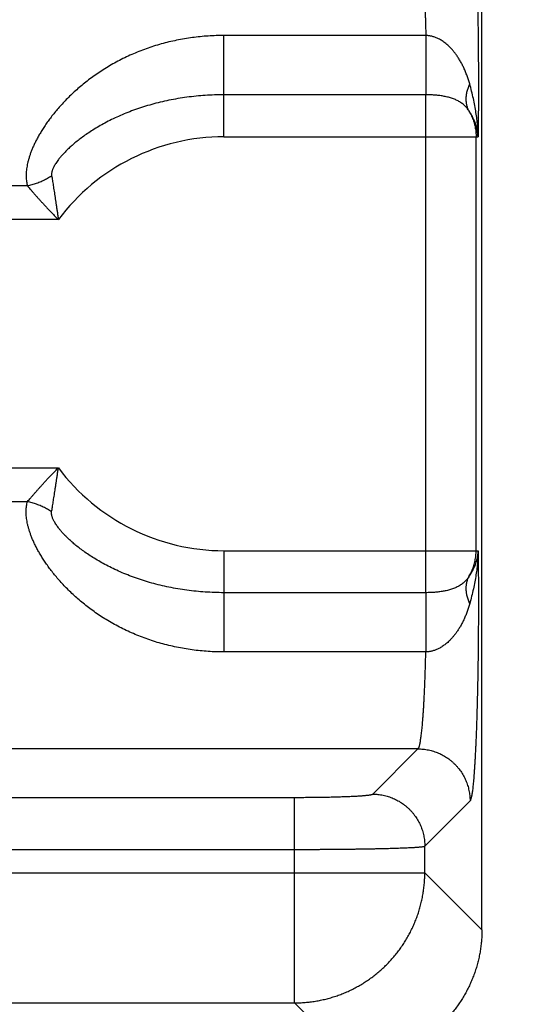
# Model space of a CAD drawing. Header units: inches. Extents: x 0 to 34, y 0 to 22.
# Tile 17 of 111: x 8.069 to 8.449, y 5.909 to 6.665. Entities that reach past the tile are written whole.
import ezdxf

# ---------------------------------------------------------------- set-up
doc = ezdxf.new("R2010")
doc.units = ezdxf.units.IN
doc.header["$LTSCALE"] = 1.87
doc.header["$MEASUREMENT"] = 0
doc.layers.get('0').update_dxf_attribs({"linetype": 'CONTINUOUS'})
doc.layers.add('DIMENSIONS', color=7, linetype='CONTINUOUS')
doc.styles.get("Standard").update_dxf_attribs({"font": 'txt', "width": 0.8})
doc.dimstyles.new('DIMSTYLE_1', dxfattribs={"dimtxt": 0.125, "dimasz": 0.18, "dimexe": 0.18, "dimexo": 0.0625, "dimgap": 0.09, "dimtad": 0, "dimtih": 1, "dimtoh": 1, "dimdec": 3, "dimzin": 4, "dimdsep": 46, "dimtxsty": 'STANDARD', "dimblk": '_FILLED', "dimblk1": '_FILLED', "dimblk2": '_FILLED', "dimcen": 0.09, "dimadec": 0, "dimazin": 0, "dimtp": 0.01, "dimtm": 0.01, "dimtfac": 1, "dimtdec": 3, "dimtofl": 0, "dimtmove": 0, "dimatfit": 3, "dimldrblk": '_FILLED', "dimfxl": 1, "dimtolj": 1, "dimtzin": 4, "dimarcsym": 0})

# ---------------------------------------------------------------- blocks, each defined once
blk = doc.blocks.new('_FILLED')
at = {"color": 0, "linetype": 'BYBLOCK'}
blk.add_solid([(0, 0), (-1, 0.1736), (-1, -0.1736)], dxfattribs=at)
blk = doc.blocks.new('*D4')
at = {"layer": 'DIMENSIONS', "color": 2, "linetype": 'CONTINUOUS'}
for p, q in [((6.87741, 7.60102), (9.29931, 7.60102)), ((9.17431, 7.60102), (9.17431, 6.87704)), ((9.17431, 5.68002), (9.17431, 6.43954)), ((8.18075, 5.68002), (9.29931, 5.68002))]:
    blk.add_line(p, q, dxfattribs=at)
at = {"layer": 'DIMENSIONS', "color": 2, "linetype": 'CONTINUOUS', "xscale": 0.18, "yscale": 0.18, "zscale": 0.18}
for p, rotation in [((9.17431, 7.60102), 90), ((9.17431, 5.68002), 270)]:
    blk.add_blockref('_FILLED', p, dxfattribs=dict(at, rotation=rotation))
at = {"layer": 'DIMENSIONS', "color": 2, "linetype": 'CONTINUOUS', "width": 0.8}
for s, p in [('1.921', (8.82431, 6.68954)), ('[', (8.82431, 6.50204)), (']', (9.42431, 6.50204)), ('48.79', (8.92431, 6.50204))]:
    blk.add_text(s, height=0.125, dxfattribs=at).set_placement(p)
blk = doc.blocks.new('*D5')
at = {"layer": 'DIMENSIONS', "color": 2, "linetype": 'CONTINUOUS'}
for p, q in [((8.35231, 9.41602), (10.04931, 9.41602)), ((9.92431, 9.41602), (9.92431, 8.18981)), ((9.92431, 5.68002), (9.92431, 7.75231)), ((8.18075, 5.68002), (10.04931, 5.68002))]:
    blk.add_line(p, q, dxfattribs=at)
at = {"layer": 'DIMENSIONS', "color": 2, "linetype": 'CONTINUOUS', "xscale": 0.18, "yscale": 0.18, "zscale": 0.18}
for p, rotation in [((9.92431, 9.41602), 90), ((9.92431, 5.68002), 270)]:
    blk.add_blockref('_FILLED', p, dxfattribs=dict(at, rotation=rotation))
at = {"layer": 'DIMENSIONS', "color": 2, "linetype": 'CONTINUOUS', "width": 0.8}
for s, p in [('3.736', (9.57431, 8.00231)), ('[', (9.57431, 7.81481)), (']', (10.17431, 7.81481)), ('94.89', (9.67431, 7.81481))]:
    blk.add_text(s, height=0.125, dxfattribs=at).set_placement(p)

msp = doc.modelspace()

# ---------------------------------------------------------------- linework, layer by layer
at = {"color": 7, "linetype": 'CONTINUOUS'}
for p, q in [((8.42431, 5.96592), (8.42431, 9.24856)), ((8.38124, 6.65271), (8.22631, 6.65271)), ((8.22631, 6.57494), (8.22631, 6.65271)), ((8.38129, 6.60717), (8.22631, 6.60717)), ((8.38129, 6.22486), (8.38129, 6.60717)), ((8.22631, 6.57494), (8.4214, 6.57494)), ((8.41984, 6.2571), (8.41984, 6.57494)), ((8.07547, 6.53723), (8.01628, 6.53723)), ((8.09916, 6.51134), (8.05528, 6.51134)), ((8.05527, 6.3207), (8.09916, 6.3207)), ((8.01628, 6.29481), (8.07547, 6.29481)), ((8.22631, 6.2571), (8.4214, 6.2571)), ((8.22631, 6.2571), (8.22631, 6.17933)), ((8.38129, 6.22486), (8.22631, 6.22486)), ((8.38124, 6.17933), (8.22631, 6.17933)), ((8.37524, 6.10493), (5.00439, 6.10493)), ((8.3405, 6.07019), (8.37524, 6.10493)), ((5.09907, 6.06769), (8.28055, 6.06769)), ((8.28055, 5.90987), (8.28055, 6.06769)), ((8.38046, 6.03023), (8.4152, 6.06497)), ((5.09907, 6.02773), (8.28055, 6.02773)), ((8.38046, 6.00978), (8.38046, 6.03023)), ((4.99916, 6.00978), (8.38046, 6.00978)), ((8.42431, 5.96592), (8.38046, 6.00978)), ((5.09907, 5.90987), (8.28055, 5.90987)), ((8.32441, 5.86602), (8.28055, 5.90987))]:
    msp.add_line(p, q, dxfattribs=at)
for start, end in [(90, 143.14108), (216.85891, 270)]:
    msp.add_arc((8.22631, 6.41602), 0.15892, start, end, dxfattribs=at)
for points, knots in [([(8.4152, 6.76707), (8.4153, 6.76697), (8.41548, 6.76668), (8.41571, 6.76612), (8.41595, 6.76537), (8.41619, 6.76442), (8.41642, 6.76327), (8.41666, 6.76192), (8.41689, 6.76038), (8.41712, 6.75864), (8.41735, 6.75671), (8.41757, 6.75459), (8.41779, 6.75228), (8.41801, 6.74979), (8.41822, 6.74712), (8.41843, 6.74428), (8.41864, 6.74126), (8.41884, 6.73807), (8.41903, 6.73472), (8.41922, 6.7312), (8.41941, 6.72754), (8.41958, 6.72372), (8.41976, 6.71976), (8.41992, 6.71565), (8.42008, 6.71141), (8.42023, 6.70704), (8.42038, 6.70255), (8.42051, 6.69794), (8.42064, 6.69322), (8.42077, 6.6884), (8.42088, 6.68347), (8.42099, 6.67846), (8.42109, 6.67335), (8.42118, 6.66817), (8.42126, 6.66292), (8.42133, 6.6576), (8.4214, 6.65223), (8.42146, 6.6468), (8.42151, 6.64133), (8.42155, 6.63582), (8.42158, 6.63028), (8.4216, 6.62472), (8.42161, 6.61915), (8.42162, 6.61357), (8.42161, 6.60799), (8.4216, 6.60241), (8.42158, 6.59685), (8.42155, 6.59131), (8.42151, 6.58581), (8.42146, 6.58036), (8.42142, 6.57674), (8.4214, 6.57494)], [0, 0, 0, 0, 0.002185, 0.005287, 0.00937, 0.014458, 0.020559, 0.02767, 0.035783, 0.044892, 0.054989, 0.066063, 0.078102, 0.091088, 0.105003, 0.119828, 0.135547, 0.152144, 0.169597, 0.187881, 0.206965, 0.226825, 0.247438, 0.26878, 0.290824, 0.313538, 0.33689, 0.36085, 0.385388, 0.410472, 0.436068, 0.462142, 0.48866, 0.515587, 0.542887, 0.570524, 0.59846, 0.626661, 0.655094, 0.68372, 0.712497, 0.741381, 0.770334, 0.799325, 0.828329, 0.857311, 0.886218, 0.914995, 0.943586, 0.971938, 1, 1, 1, 1]), ([(8.37524, 6.72711), (8.37534, 6.72703), (8.37554, 6.72679), (8.37579, 6.72633), (8.37605, 6.72569), (8.3763, 6.72489), (8.37656, 6.72391), (8.37681, 6.72277), (8.37706, 6.72146), (8.3773, 6.71998), (8.37755, 6.71834), (8.37779, 6.71654), (8.37802, 6.71459), (8.37825, 6.71247), (8.37848, 6.71021), (8.3787, 6.7078), (8.37891, 6.70524), (8.37912, 6.70254), (8.37932, 6.6997), (8.37952, 6.69674), (8.37971, 6.69364), (8.37989, 6.69042), (8.38006, 6.68709), (8.38023, 6.68364), (8.38038, 6.68008), (8.38053, 6.67643), (8.38068, 6.67268), (8.38081, 6.66884), (8.38093, 6.66491), (8.38104, 6.66091), (8.38115, 6.65683), (8.38121, 6.65409), (8.38124, 6.65271)], [0, 0, 0, 0, 0.005141, 0.01216, 0.021253, 0.032502, 0.045939, 0.061569, 0.079385, 0.099366, 0.12149, 0.14573, 0.172055, 0.200431, 0.230819, 0.263175, 0.297451, 0.333597, 0.371559, 0.411279, 0.452694, 0.49574, 0.540348, 0.586446, 0.633964, 0.682827, 0.732964, 0.784305, 0.836769, 0.890268, 0.944709, 1, 1, 1, 1]), ([(8.22631, 6.65271), (8.22429, 6.65271), (8.22024, 6.65264), (8.21416, 6.65234), (8.20808, 6.65183), (8.20201, 6.65112), (8.19597, 6.6502), (8.18997, 6.64908), (8.18402, 6.64775), (8.17813, 6.64622), (8.17232, 6.64449), (8.16659, 6.64255), (8.16097, 6.64043), (8.15546, 6.63812), (8.15007, 6.63563), (8.14484, 6.63298), (8.13976, 6.63018), (8.13485, 6.62724), (8.13013, 6.62419), (8.12561, 6.62103), (8.12128, 6.61779), (8.11716, 6.61449), (8.11326, 6.61114), (8.10957, 6.60776), (8.10609, 6.60438), (8.10282, 6.60099), (8.09977, 6.59762), (8.09692, 6.59428), (8.09427, 6.59098), (8.09182, 6.58773), (8.08955, 6.58455), (8.08748, 6.58143), (8.08559, 6.57837), (8.08387, 6.5754), (8.08231, 6.57252), (8.08091, 6.56971), (8.07968, 6.56699), (8.07858, 6.56436), (8.07762, 6.56181), (8.07681, 6.55935), (8.07612, 6.55697), (8.07555, 6.55467), (8.0751, 6.55244), (8.07477, 6.55029), (8.07455, 6.54821), (8.07444, 6.5462), (8.07444, 6.54426), (8.07454, 6.5424), (8.07474, 6.54061), (8.07505, 6.53889), (8.07531, 6.53777), (8.07547, 6.53723)], [0, 0, 0, 0, 0.028954, 0.057995, 0.087095, 0.116228, 0.145369, 0.174495, 0.203583, 0.232613, 0.261559, 0.290394, 0.319091, 0.347614, 0.37591, 0.403927, 0.431609, 0.458899, 0.48574, 0.512077, 0.537862, 0.563048, 0.587594, 0.611468, 0.634636, 0.657078, 0.678778, 0.69972, 0.719899, 0.739309, 0.757953, 0.775831, 0.792953, 0.809331, 0.82498, 0.839914, 0.854157, 0.867742, 0.880699, 0.893058, 0.90486, 0.916151, 0.926969, 0.937345, 0.947311, 0.9569, 0.966134, 0.975029, 0.983612, 0.991938, 1, 1, 1, 1]), ([(8.41492, 6.6156), (8.41462, 6.61665), (8.41399, 6.61875), (8.41293, 6.62184), (8.41177, 6.62488), (8.41049, 6.62781), (8.40911, 6.63063), (8.40764, 6.63331), (8.4061, 6.63581), (8.40452, 6.63811), (8.40291, 6.64021), (8.40131, 6.64209), (8.39972, 6.64376), (8.39816, 6.64524), (8.39665, 6.64652), (8.39519, 6.64763), (8.39379, 6.64859), (8.39244, 6.64941), (8.39114, 6.65011), (8.3899, 6.6507), (8.38871, 6.65119), (8.38755, 6.6516), (8.38643, 6.65194), (8.38534, 6.65221), (8.38428, 6.65242), (8.38325, 6.65257), (8.38224, 6.65267), (8.38157, 6.6527), (8.38124, 6.65271)], [0, 0, 0, 0, 0.061437, 0.122884, 0.183887, 0.244019, 0.302942, 0.360251, 0.415433, 0.467936, 0.517439, 0.563823, 0.607025, 0.647105, 0.684166, 0.718453, 0.750235, 0.779743, 0.807209, 0.832876, 0.857009, 0.879897, 0.901784, 0.922775, 0.942971, 0.962486, 0.98145, 1, 1, 1, 1]), ([(8.38124, 6.65271), (8.38124, 6.65208), (8.38124, 6.65082), (8.38125, 6.6489), (8.38125, 6.64696), (8.38125, 6.645), (8.38125, 6.64303), (8.38125, 6.64105), (8.38126, 6.63906), (8.38126, 6.63707), (8.38126, 6.63509), (8.38126, 6.63312), (8.38126, 6.63117), (8.38126, 6.62924), (8.38127, 6.62734), (8.38127, 6.62546), (8.38127, 6.62363), (8.38127, 6.62184), (8.38127, 6.62009), (8.38128, 6.6184), (8.38128, 6.61676), (8.38128, 6.61518), (8.38128, 6.61367), (8.38128, 6.61222), (8.38129, 6.61085), (8.38129, 6.60955), (8.38129, 6.60834), (8.38129, 6.60755), (8.38129, 6.60717)], [0, 0, 0, 0, 0.041386, 0.083445, 0.126058, 0.169114, 0.212496, 0.256091, 0.299782, 0.343452, 0.386985, 0.430266, 0.47318, 0.515612, 0.557449, 0.59858, 0.638896, 0.67829, 0.716657, 0.753894, 0.789903, 0.824587, 0.857856, 0.889619, 0.919794, 0.948298, 0.975057, 1, 1, 1, 1]), ([(8.41492, 6.6156), (8.41468, 6.61511), (8.41424, 6.61412), (8.41366, 6.61262), (8.41317, 6.61113), (8.41276, 6.60965), (8.41243, 6.60818), (8.4122, 6.60673), (8.41206, 6.60531), (8.412, 6.60391), (8.41204, 6.60254), (8.41217, 6.6012), (8.41238, 6.59989), (8.41269, 6.59863), (8.41308, 6.59741), (8.41356, 6.59623), (8.41394, 6.59548), (8.41415, 6.59511)], [0, 0, 0, 0, 0.077097, 0.152546, 0.226327, 0.298439, 0.368896, 0.437733, 0.505003, 0.570781, 0.635162, 0.698262, 0.760218, 0.821188, 0.881345, 0.940882, 1, 1, 1, 1]), ([(8.4214, 6.57494), (8.42138, 6.57635), (8.42128, 6.57927), (8.42097, 6.5838), (8.42047, 6.5886), (8.41978, 6.59365), (8.41888, 6.59892), (8.41777, 6.60436), (8.41645, 6.60995), (8.41545, 6.61371), (8.41492, 6.6156)], [0, 0, 0, 0, 0.102451, 0.21254, 0.329681, 0.453314, 0.582831, 0.717586, 0.856889, 1, 1, 1, 1]), ([(8.22631, 6.60717), (8.22392, 6.60717), (8.21913, 6.60709), (8.21198, 6.60674), (8.20487, 6.60614), (8.19784, 6.60532), (8.1909, 6.60426), (8.18408, 6.60299), (8.1774, 6.6015), (8.17088, 6.59981), (8.16454, 6.59793), (8.15839, 6.59587), (8.15247, 6.59365), (8.14679, 6.59128), (8.14136, 6.5888), (8.13621, 6.58622), (8.13135, 6.58357), (8.12681, 6.58087), (8.12259, 6.57817), (8.1187, 6.57548), (8.11515, 6.57285), (8.11195, 6.57029), (8.10908, 6.56783), (8.10655, 6.56549), (8.10433, 6.5633), (8.1024, 6.56124), (8.10074, 6.55934), (8.09933, 6.55759), (8.09815, 6.55599), (8.09716, 6.55453), (8.09635, 6.55321), (8.09569, 6.55201), (8.09517, 6.55092), (8.09475, 6.54993), (8.09444, 6.54903), (8.09421, 6.54822), (8.09405, 6.54747), (8.09395, 6.54679), (8.09392, 6.54616), (8.09393, 6.54558), (8.09397, 6.54522), (8.094, 6.54504)], [0, 0, 0, 0, 0.04657, 0.093011, 0.139226, 0.18512, 0.230605, 0.275589, 0.319976, 0.363663, 0.406553, 0.448555, 0.489573, 0.529498, 0.56821, 0.605579, 0.641471, 0.675746, 0.708268, 0.738912, 0.767565, 0.794146, 0.818601, 0.840931, 0.861159, 0.87937, 0.895659, 0.910151, 0.923, 0.934352, 0.944368, 0.953201, 0.960999, 0.967891, 0.974001, 0.979451, 0.984359, 0.988806, 0.992852, 0.99656, 1, 1, 1, 1]), ([(8.41415, 6.59511), (8.41389, 6.59551), (8.41334, 6.59629), (8.41243, 6.59741), (8.41144, 6.59847), (8.41037, 6.59947), (8.40922, 6.60041), (8.408, 6.60128), (8.4067, 6.60208), (8.40534, 6.60281), (8.40392, 6.60347), (8.40245, 6.60407), (8.40094, 6.6046), (8.39939, 6.60507), (8.3978, 6.60548), (8.39619, 6.60583), (8.39457, 6.60614), (8.39292, 6.6064), (8.39127, 6.60662), (8.38961, 6.6068), (8.38794, 6.60694), (8.38628, 6.60705), (8.38461, 6.60712), (8.38295, 6.60716), (8.38184, 6.60717), (8.38129, 6.60717)], [0, 0, 0, 0, 0.039032, 0.078391, 0.118121, 0.158278, 0.198919, 0.240087, 0.281814, 0.324132, 0.367038, 0.410515, 0.454517, 0.498985, 0.543855, 0.589045, 0.63449, 0.680113, 0.725855, 0.771658, 0.817471, 0.863253, 0.908961, 0.954557, 1, 1, 1, 1]), ([(8.4214, 6.57494), (8.42134, 6.57578), (8.42117, 6.5775), (8.42073, 6.58007), (8.4201, 6.58265), (8.41929, 6.58523), (8.41829, 6.58779), (8.4171, 6.5903), (8.41572, 6.59276), (8.41469, 6.59434), (8.41415, 6.59511)], [0, 0, 0, 0, 0.117519, 0.237689, 0.360249, 0.484884, 0.611402, 0.739559, 0.869125, 1, 1, 1, 1]), ([(8.41415, 6.59511), (8.41448, 6.59456), (8.41513, 6.59345), (8.41601, 6.59173), (8.41681, 6.58997), (8.41751, 6.58818), (8.41813, 6.58635), (8.41865, 6.58449), (8.41908, 6.58261), (8.41942, 6.58071), (8.41966, 6.57879), (8.4198, 6.57687), (8.41984, 6.57558), (8.41984, 6.57494)], [0, 0, 0, 0, 0.090894, 0.181792, 0.272694, 0.3636, 0.454509, 0.545421, 0.636334, 0.727249, 0.818165, 0.909082, 1, 1, 1, 1]), ([(8.07547, 6.53723), (8.07606, 6.53737), (8.07724, 6.53766), (8.079, 6.53816), (8.08075, 6.53871), (8.08249, 6.53932), (8.08422, 6.53999), (8.08592, 6.54071), (8.0876, 6.54148), (8.08925, 6.5423), (8.09087, 6.54316), (8.09246, 6.54408), (8.09349, 6.54472), (8.094, 6.54504)], [0, 0, 0, 0, 0.090002, 0.180549, 0.271524, 0.362804, 0.454268, 0.545791, 0.637251, 0.728523, 0.819486, 0.910018, 1, 1, 1, 1]), ([(8.094, 6.54504), (8.0941, 6.54446), (8.09429, 6.54327), (8.09458, 6.54143), (8.09489, 6.53951), (8.09522, 6.53748), (8.09555, 6.53535), (8.0959, 6.53312), (8.09626, 6.53077), (8.09664, 6.52832), (8.09703, 6.52576), (8.09744, 6.52309), (8.09785, 6.52032), (8.09828, 6.51743), (8.09871, 6.51443), (8.09901, 6.51238), (8.09916, 6.51134)], [0, 0, 0, 0, 0.051885, 0.106335, 0.163505, 0.223581, 0.286753, 0.353145, 0.42276, 0.495568, 0.571503, 0.650533, 0.732747, 0.818309, 0.907356, 1, 1, 1, 1]), ([(8.07547, 6.53723), (8.07587, 6.53675), (8.07669, 6.53579), (8.07796, 6.5343), (8.0793, 6.53274), (8.08072, 6.53111), (8.08221, 6.5294), (8.08379, 6.52763), (8.08545, 6.52578), (8.08719, 6.52386), (8.08901, 6.52189), (8.0909, 6.51986), (8.09286, 6.51778), (8.09489, 6.51566), (8.097, 6.51352), (8.09843, 6.51207), (8.09916, 6.51134)], [0, 0, 0, 0, 0.053121, 0.108841, 0.167322, 0.228745, 0.293282, 0.361013, 0.431852, 0.505662, 0.582201, 0.661232, 0.742619, 0.826279, 0.91211, 1, 1, 1, 1]), ([(8.07547, 6.29481), (8.07586, 6.29528), (8.07668, 6.29624), (8.07795, 6.29773), (8.07928, 6.29928), (8.0807, 6.30091), (8.0822, 6.30262), (8.08379, 6.3044), (8.08545, 6.30626), (8.08719, 6.30817), (8.08901, 6.31015), (8.09089, 6.31218), (8.09285, 6.31425), (8.09488, 6.31637), (8.097, 6.31851), (8.09842, 6.31997), (8.09916, 6.3207)], [0, 0, 0, 0, 0.052677, 0.108141, 0.166567, 0.22809, 0.292836, 0.360818, 0.431843, 0.50568, 0.582127, 0.661023, 0.742292, 0.825908, 0.911829, 1, 1, 1, 1]), ([(8.094, 6.28699), (8.0941, 6.28757), (8.09428, 6.28876), (8.09458, 6.29059), (8.09489, 6.29251), (8.09522, 6.29454), (8.09555, 6.29667), (8.0959, 6.29892), (8.09626, 6.30127), (8.09664, 6.30372), (8.09703, 6.30628), (8.09744, 6.30894), (8.09785, 6.31171), (8.09828, 6.3146), (8.0987, 6.31761), (8.09901, 6.31965), (8.09916, 6.3207)], [0, 0, 0, 0, 0.051606, 0.10588, 0.163004, 0.223142, 0.286448, 0.35301, 0.422764, 0.495617, 0.571516, 0.650469, 0.7326, 0.818113, 0.907195, 1, 1, 1, 1]), ([(8.22631, 6.17933), (8.22427, 6.17933), (8.22018, 6.1794), (8.21406, 6.1797), (8.20796, 6.18022), (8.20189, 6.18093), (8.19585, 6.18186), (8.18985, 6.18298), (8.1839, 6.18432), (8.17802, 6.18585), (8.17221, 6.18759), (8.16648, 6.18952), (8.16086, 6.19165), (8.15535, 6.19397), (8.14997, 6.19645), (8.14474, 6.19911), (8.13967, 6.20191), (8.13478, 6.20484), (8.13007, 6.2079), (8.12555, 6.21105), (8.12124, 6.21428), (8.11714, 6.21757), (8.11324, 6.22091), (8.10957, 6.22428), (8.1061, 6.22765), (8.10284, 6.23103), (8.0998, 6.23439), (8.09695, 6.23771), (8.09431, 6.241), (8.09187, 6.24424), (8.08961, 6.24741), (8.08753, 6.25052), (8.08564, 6.25357), (8.08392, 6.25654), (8.08236, 6.25942), (8.08096, 6.26224), (8.07971, 6.26497), (8.07861, 6.26761), (8.07764, 6.27017), (8.07682, 6.27265), (8.07612, 6.27506), (8.07555, 6.27738), (8.0751, 6.27963), (8.07476, 6.2818), (8.07454, 6.2839), (8.07444, 6.28592), (8.07444, 6.28786), (8.07455, 6.28971), (8.07475, 6.29149), (8.07505, 6.29318), (8.07531, 6.29428), (8.07547, 6.29481)], [0, 0, 0, 0, 0.029252, 0.05848, 0.087681, 0.116856, 0.146002, 0.175114, 0.204179, 0.233191, 0.262133, 0.290968, 0.31966, 0.348169, 0.376445, 0.404433, 0.432077, 0.459322, 0.486111, 0.512388, 0.538106, 0.563221, 0.587691, 0.611485, 0.634577, 0.656945, 0.678573, 0.699448, 0.719561, 0.73891, 0.757499, 0.775335, 0.792427, 0.808792, 0.824448, 0.839413, 0.853711, 0.867372, 0.880425, 0.892892, 0.904809, 0.916217, 0.927152, 0.93763, 0.947669, 0.957297, 0.966536, 0.975398, 0.983907, 0.992101, 1, 1, 1, 1]), ([(8.094, 6.28699), (8.09349, 6.28732), (8.09246, 6.28796), (8.09087, 6.28887), (8.08925, 6.28974), (8.0876, 6.29056), (8.08592, 6.29133), (8.08422, 6.29205), (8.08249, 6.29272), (8.08075, 6.29333), (8.079, 6.29388), (8.07724, 6.29438), (8.07606, 6.29467), (8.07547, 6.29481)], [0, 0, 0, 0, 0.089981, 0.180512, 0.271474, 0.362746, 0.454205, 0.545729, 0.637193, 0.728473, 0.819448, 0.909997, 1, 1, 1, 1]), ([(8.22631, 6.22486), (8.22391, 6.22486), (8.21913, 6.22494), (8.21197, 6.2253), (8.20486, 6.2259), (8.19783, 6.22672), (8.19089, 6.22778), (8.18406, 6.22906), (8.17738, 6.23054), (8.17085, 6.23224), (8.16451, 6.23412), (8.15836, 6.23618), (8.15244, 6.23841), (8.14675, 6.24077), (8.14132, 6.24326), (8.13618, 6.24584), (8.13132, 6.24849), (8.12678, 6.25118), (8.12256, 6.25388), (8.11868, 6.25657), (8.11514, 6.2592), (8.11193, 6.26176), (8.10907, 6.26422), (8.10654, 6.26655), (8.10431, 6.26875), (8.10239, 6.27081), (8.10073, 6.27271), (8.09932, 6.27446), (8.09814, 6.27606), (8.09716, 6.27751), (8.09635, 6.27884), (8.09569, 6.28004), (8.09516, 6.28113), (8.09475, 6.28211), (8.09444, 6.283), (8.09421, 6.28382), (8.09405, 6.28457), (8.09395, 6.28525), (8.09392, 6.28588), (8.09393, 6.28645), (8.09397, 6.28682), (8.094, 6.28699)], [0, 0, 0, 0, 0.046593, 0.093055, 0.13929, 0.185205, 0.23071, 0.275718, 0.320132, 0.363851, 0.406771, 0.448794, 0.489824, 0.529754, 0.568462, 0.605821, 0.641697, 0.675953, 0.708455, 0.739075, 0.767709, 0.794266, 0.818713, 0.841029, 0.861257, 0.879469, 0.895752, 0.910246, 0.923091, 0.934433, 0.944436, 0.953256, 0.961034, 0.967901, 0.973992, 0.979442, 0.984362, 0.988813, 0.992858, 0.996564, 1, 1, 1, 1]), ([(8.4214, 6.2571), (8.42134, 6.25625), (8.42117, 6.25454), (8.42073, 6.25197), (8.4201, 6.24939), (8.41929, 6.2468), (8.41829, 6.24425), (8.4171, 6.24173), (8.41572, 6.23928), (8.41469, 6.2377), (8.41415, 6.23693)], [0, 0, 0, 0, 0.117482, 0.237648, 0.360226, 0.484882, 0.611414, 0.739584, 0.869149, 1, 1, 1, 1]), ([(8.41415, 6.23693), (8.41448, 6.23747), (8.41513, 6.23859), (8.41601, 6.2403), (8.41681, 6.24206), (8.41751, 6.24386), (8.41813, 6.24569), (8.41865, 6.24755), (8.41908, 6.24943), (8.41942, 6.25133), (8.41966, 6.25325), (8.4198, 6.25517), (8.41984, 6.25646), (8.41984, 6.2571)], [0, 0, 0, 0, 0.090894, 0.181792, 0.272694, 0.3636, 0.454509, 0.545421, 0.636334, 0.727249, 0.818165, 0.909082, 1, 1, 1, 1]), ([(8.4214, 6.2571), (8.42138, 6.25569), (8.42128, 6.25277), (8.42097, 6.24824), (8.42047, 6.24344), (8.41978, 6.23839), (8.41888, 6.23313), (8.41777, 6.22769), (8.41646, 6.22209), (8.41545, 6.21833), (8.41492, 6.21644)], [0, 0, 0, 0, 0.102401, 0.212418, 0.329483, 0.453054, 0.582545, 0.717326, 0.856721, 1, 1, 1, 1]), ([(8.4214, 6.2571), (8.42142, 6.2553), (8.42146, 6.25169), (8.42151, 6.24623), (8.42155, 6.24073), (8.42158, 6.2352), (8.4216, 6.22964), (8.42161, 6.22406), (8.42162, 6.21848), (8.42161, 6.2129), (8.4216, 6.20732), (8.42158, 6.20177), (8.42155, 6.19623), (8.42151, 6.19072), (8.42146, 6.18525), (8.4214, 6.17982), (8.42133, 6.17444), (8.42126, 6.16913), (8.42118, 6.16387), (8.42109, 6.15869), (8.42099, 6.15359), (8.42088, 6.14857), (8.42077, 6.14364), (8.42064, 6.13882), (8.42051, 6.1341), (8.42038, 6.12949), (8.42023, 6.125), (8.42008, 6.12063), (8.41992, 6.11639), (8.41976, 6.11228), (8.41958, 6.10832), (8.41941, 6.1045), (8.41922, 6.10083), (8.41903, 6.09732), (8.41884, 6.09397), (8.41864, 6.09078), (8.41843, 6.08776), (8.41822, 6.08492), (8.41801, 6.08225), (8.41779, 6.07976), (8.41757, 6.07745), (8.41735, 6.07533), (8.41712, 6.0734), (8.41689, 6.07167), (8.41666, 6.07012), (8.41642, 6.06877), (8.41619, 6.06762), (8.41595, 6.06667), (8.41571, 6.06592), (8.41548, 6.06536), (8.4153, 6.06507), (8.4152, 6.06497)], [0, 0, 0, 0, 0.028035, 0.056371, 0.084954, 0.113729, 0.142638, 0.171622, 0.200626, 0.229617, 0.258569, 0.287455, 0.316236, 0.344865, 0.3733, 0.401503, 0.42944, 0.457077, 0.484378, 0.511308, 0.537831, 0.56391, 0.589509, 0.614591, 0.639125, 0.663084, 0.686441, 0.709162, 0.731212, 0.752556, 0.773166, 0.793024, 0.812109, 0.830395, 0.84785, 0.864449, 0.880169, 0.894992, 0.908904, 0.921885, 0.933921, 0.944995, 0.955094, 0.964205, 0.972321, 0.979435, 0.985538, 0.990627, 0.994712, 0.997815, 1, 1, 1, 1]), ([(8.41415, 6.23693), (8.41389, 6.23653), (8.41334, 6.23575), (8.41243, 6.23463), (8.41144, 6.23357), (8.41037, 6.23256), (8.40922, 6.23163), (8.408, 6.23076), (8.4067, 6.22996), (8.40534, 6.22923), (8.40392, 6.22857), (8.40245, 6.22797), (8.40094, 6.22744), (8.39939, 6.22697), (8.3978, 6.22656), (8.39619, 6.2262), (8.39457, 6.2259), (8.39292, 6.22564), (8.39127, 6.22542), (8.38961, 6.22524), (8.38794, 6.2251), (8.38628, 6.22499), (8.38461, 6.22492), (8.38295, 6.22487), (8.38184, 6.22486), (8.38129, 6.22486)], [0, 0, 0, 0, 0.039085, 0.078476, 0.11822, 0.158377, 0.199007, 0.240155, 0.281861, 0.32416, 0.36705, 0.410509, 0.454502, 0.49896, 0.543819, 0.589012, 0.634456, 0.68008, 0.725812, 0.771602, 0.817425, 0.863236, 0.908977, 0.954588, 1, 1, 1, 1]), ([(8.41415, 6.23693), (8.41394, 6.23656), (8.41356, 6.23581), (8.41308, 6.23463), (8.41269, 6.23341), (8.41238, 6.23215), (8.41217, 6.23084), (8.41204, 6.2295), (8.412, 6.22813), (8.41206, 6.22673), (8.4122, 6.2253), (8.41243, 6.22386), (8.41276, 6.22239), (8.41317, 6.22091), (8.41366, 6.21942), (8.41424, 6.21792), (8.41468, 6.21693), (8.41492, 6.21644)], [0, 0, 0, 0, 0.059118, 0.118654, 0.178811, 0.23978, 0.301736, 0.364836, 0.429217, 0.494994, 0.562265, 0.631102, 0.701559, 0.773671, 0.847453, 0.922902, 1, 1, 1, 1]), ([(8.38129, 6.22486), (8.38129, 6.22449), (8.38129, 6.2237), (8.38129, 6.22248), (8.38129, 6.22119), (8.38128, 6.21981), (8.38128, 6.21837), (8.38128, 6.21686), (8.38128, 6.21528), (8.38128, 6.21364), (8.38127, 6.21194), (8.38127, 6.2102), (8.38127, 6.20841), (8.38127, 6.20657), (8.38127, 6.2047), (8.38126, 6.2028), (8.38126, 6.20087), (8.38126, 6.19891), (8.38126, 6.19695), (8.38126, 6.19496), (8.38126, 6.19298), (8.38125, 6.19099), (8.38125, 6.18901), (8.38125, 6.18703), (8.38125, 6.18507), (8.38125, 6.18313), (8.38124, 6.18122), (8.38124, 6.17996), (8.38124, 6.17933)], [0, 0, 0, 0, 0.024942, 0.051701, 0.080206, 0.110381, 0.142145, 0.175413, 0.210099, 0.246108, 0.283346, 0.321713, 0.361107, 0.401424, 0.442556, 0.484394, 0.526826, 0.56974, 0.613022, 0.656556, 0.700226, 0.743917, 0.787512, 0.830895, 0.87395, 0.916562, 0.958619, 1, 1, 1, 1]), ([(8.41492, 6.21644), (8.41463, 6.21542), (8.41402, 6.21339), (8.413, 6.21039), (8.41188, 6.20746), (8.41067, 6.20461), (8.40935, 6.20188), (8.40796, 6.19928), (8.40649, 6.19683), (8.40497, 6.19456), (8.40343, 6.19248), (8.40188, 6.1906), (8.40034, 6.18891), (8.39883, 6.18741), (8.39735, 6.1861), (8.39592, 6.18495), (8.39454, 6.18395), (8.39321, 6.18309), (8.39194, 6.18235), (8.39071, 6.18171), (8.38954, 6.18118), (8.3884, 6.18073), (8.38729, 6.18035), (8.38622, 6.18004), (8.38518, 6.17979), (8.38416, 6.1796), (8.38317, 6.17946), (8.3822, 6.17936), (8.38156, 6.17933), (8.38124, 6.17933)], [0, 0, 0, 0, 0.05957, 0.118985, 0.177909, 0.235986, 0.292888, 0.348331, 0.401888, 0.453123, 0.50169, 0.547424, 0.59021, 0.630043, 0.667063, 0.70142, 0.733289, 0.76288, 0.79041, 0.816116, 0.840266, 0.863148, 0.884992, 0.905892, 0.925942, 0.945251, 0.963942, 0.982145, 1, 1, 1, 1]), ([(8.37524, 6.10493), (8.37534, 6.10501), (8.37554, 6.10525), (8.37579, 6.10571), (8.37605, 6.10635), (8.3763, 6.10715), (8.37656, 6.10813), (8.37681, 6.10927), (8.37706, 6.11058), (8.3773, 6.11206), (8.37755, 6.11369), (8.37778, 6.11549), (8.37802, 6.11745), (8.37825, 6.11957), (8.37848, 6.12183), (8.3787, 6.12425), (8.37891, 6.1268), (8.37912, 6.1295), (8.37932, 6.13234), (8.37952, 6.13531), (8.37971, 6.1384), (8.37989, 6.14162), (8.38006, 6.14495), (8.38023, 6.1484), (8.38039, 6.15196), (8.38053, 6.15561), (8.38068, 6.15936), (8.38081, 6.1632), (8.38093, 6.16712), (8.38104, 6.17113), (8.38115, 6.1752), (8.38121, 6.17794), (8.38124, 6.17933)], [0, 0, 0, 0, 0.005141, 0.01216, 0.021254, 0.032504, 0.045937, 0.061559, 0.079365, 0.099339, 0.121462, 0.145708, 0.172047, 0.200441, 0.230849, 0.26322, 0.297506, 0.333655, 0.371615, 0.411333, 0.452749, 0.495798, 0.540412, 0.58652, 0.634042, 0.68289, 0.732989, 0.78428, 0.836698, 0.890172, 0.944629, 1, 1, 1, 1]), ([(8.37524, 6.10493), (8.37591, 6.10493), (8.37726, 6.10489), (8.37928, 6.10474), (8.38128, 6.10448), (8.38327, 6.10412), (8.38524, 6.10366), (8.38719, 6.1031), (8.3891, 6.10244), (8.39098, 6.10169), (8.39282, 6.10084), (8.39462, 6.0999), (8.39636, 6.09887), (8.39805, 6.09776), (8.39968, 6.09656), (8.40125, 6.09528), (8.40275, 6.09392), (8.40418, 6.09249), (8.40554, 6.09099), (8.40682, 6.08942), (8.40802, 6.08779), (8.40914, 6.0861), (8.41017, 6.08435), (8.4111, 6.08256), (8.41195, 6.08072), (8.41271, 6.07884), (8.41336, 6.07692), (8.41392, 6.07498), (8.41438, 6.07301), (8.41474, 6.07102), (8.415, 6.06901), (8.41516, 6.06699), (8.4152, 6.06564), (8.4152, 6.06497)], [0, 0, 0, 0, 0.03224, 0.064483, 0.096729, 0.128979, 0.161231, 0.193485, 0.225743, 0.258002, 0.290264, 0.322528, 0.354793, 0.38706, 0.419327, 0.451596, 0.483865, 0.516134, 0.548403, 0.580672, 0.612939, 0.645206, 0.677472, 0.709735, 0.741997, 0.774257, 0.806514, 0.838769, 0.871021, 0.90327, 0.935517, 0.96776, 1, 1, 1, 1]), ([(8.28055, 6.06769), (8.28148, 6.06769), (8.28333, 6.06769), (8.28611, 6.0677), (8.28886, 6.06771), (8.2916, 6.06773), (8.29431, 6.06776), (8.29699, 6.06779), (8.29964, 6.06782), (8.30225, 6.06787), (8.30481, 6.06791), (8.30732, 6.06796), (8.30977, 6.06802), (8.31216, 6.06808), (8.31448, 6.06815), (8.31673, 6.06822), (8.3189, 6.06829), (8.32099, 6.06837), (8.323, 6.06846), (8.32491, 6.06854), (8.32673, 6.06863), (8.32845, 6.06873), (8.33007, 6.06883), (8.33158, 6.06893), (8.33298, 6.06903), (8.33427, 6.06914), (8.33545, 6.06925), (8.3365, 6.06936), (8.33744, 6.06947), (8.33826, 6.06959), (8.33895, 6.0697), (8.33952, 6.06982), (8.33996, 6.06994), (8.34028, 6.07005), (8.34045, 6.07014), (8.3405, 6.07019)], [0, 0, 0, 0, 0.046297, 0.092445, 0.138352, 0.183925, 0.229077, 0.273727, 0.317795, 0.361199, 0.40385, 0.445654, 0.486517, 0.52634, 0.565031, 0.602508, 0.638691, 0.673512, 0.706906, 0.738802, 0.76912, 0.797791, 0.824766, 0.850004, 0.873443, 0.895015, 0.914666, 0.93236, 0.948073, 0.961784, 0.973472, 0.983117, 0.990714, 0.9963, 1, 1, 1, 1]), ([(8.3405, 6.07019), (8.34117, 6.07019), (8.34252, 6.07016), (8.34454, 6.07), (8.34654, 6.06974), (8.34854, 6.06938), (8.35051, 6.06892), (8.35245, 6.06836), (8.35437, 6.0677), (8.35625, 6.06695), (8.35808, 6.0661), (8.35988, 6.06516), (8.36162, 6.06413), (8.36331, 6.06302), (8.36494, 6.06182), (8.36651, 6.06054), (8.36802, 6.05918), (8.36945, 6.05775), (8.3708, 6.05625), (8.37208, 6.05468), (8.37328, 6.05305), (8.3744, 6.05136), (8.37543, 6.04961), (8.37637, 6.04782), (8.37721, 6.04598), (8.37797, 6.0441), (8.37862, 6.04219), (8.37918, 6.04024), (8.37964, 6.03827), (8.38001, 6.03628), (8.38026, 6.03427), (8.38042, 6.03226), (8.38046, 6.03091), (8.38046, 6.03023)], [0, 0, 0, 0, 0.03224, 0.064482, 0.096728, 0.128977, 0.161229, 0.193484, 0.225741, 0.258001, 0.290262, 0.322526, 0.354792, 0.387058, 0.419326, 0.451595, 0.483864, 0.516133, 0.548402, 0.580671, 0.612939, 0.645206, 0.677471, 0.709735, 0.741997, 0.774256, 0.806514, 0.838769, 0.871021, 0.90327, 0.935516, 0.96776, 1, 1, 1, 1]), ([(8.28055, 6.02773), (8.28189, 6.02773), (8.28457, 6.02773), (8.28858, 6.02774), (8.29258, 6.02775), (8.29656, 6.02776), (8.30051, 6.02778), (8.30442, 6.0278), (8.3083, 6.02783), (8.31214, 6.02786), (8.31592, 6.0279), (8.31965, 6.02793), (8.32331, 6.02798), (8.3269, 6.02802), (8.33042, 6.02808), (8.33386, 6.02813), (8.33721, 6.02819), (8.34047, 6.02825), (8.34363, 6.02831), (8.34669, 6.02838), (8.34964, 6.02845), (8.35249, 6.02853), (8.35522, 6.0286), (8.35783, 6.02868), (8.36031, 6.02877), (8.36267, 6.02885), (8.36489, 6.02894), (8.36698, 6.02903), (8.36893, 6.02912), (8.37073, 6.02921), (8.37239, 6.02931), (8.3739, 6.02941), (8.37526, 6.0295), (8.37647, 6.0296), (8.37752, 6.0297), (8.37842, 6.0298), (8.37916, 6.02991), (8.37974, 6.03001), (8.38015, 6.03011), (8.38038, 6.03019), (8.38046, 6.03023)], [0, 0, 0, 0, 0.040208, 0.080335, 0.120318, 0.160098, 0.199614, 0.238809, 0.277623, 0.315989, 0.353842, 0.391123, 0.427778, 0.463746, 0.498962, 0.53336, 0.566883, 0.599486, 0.631122, 0.661749, 0.691321, 0.719793, 0.747111, 0.773224, 0.798086, 0.821666, 0.843933, 0.864847, 0.884369, 0.902463, 0.919098, 0.934251, 0.947898, 0.960017, 0.970592, 0.979608, 0.987055, 0.992927, 0.997231, 1, 1, 1, 1]), ([(8.28055, 5.90987), (8.28189, 5.90987), (8.28457, 5.90993), (8.28859, 5.91018), (8.29259, 5.91059), (8.29657, 5.91116), (8.30052, 5.9119), (8.30444, 5.91279), (8.30833, 5.91383), (8.31216, 5.91503), (8.31595, 5.91639), (8.31968, 5.9179), (8.32335, 5.91955), (8.32695, 5.92135), (8.33047, 5.9233), (8.33391, 5.92538), (8.33726, 5.9276), (8.34053, 5.92995), (8.34369, 5.93244), (8.34676, 5.93505), (8.34972, 5.93777), (8.35256, 5.94062), (8.35529, 5.94358), (8.3579, 5.94664), (8.36038, 5.94981), (8.36273, 5.95307), (8.36495, 5.95643), (8.36704, 5.95987), (8.36898, 5.96339), (8.37078, 5.96699), (8.37244, 5.97065), (8.37394, 5.97438), (8.3753, 5.97817), (8.3765, 5.98201), (8.37755, 5.98589), (8.37843, 5.98982), (8.37917, 5.99377), (8.37974, 5.99775), (8.38015, 6.00175), (8.3804, 6.00576), (8.38046, 6.00844), (8.38046, 6.00978)], [0, 0, 0, 0, 0.025628, 0.051257, 0.076889, 0.102522, 0.128158, 0.153795, 0.179434, 0.205074, 0.230717, 0.25636, 0.282005, 0.307651, 0.333299, 0.358947, 0.384596, 0.410246, 0.435896, 0.461547, 0.487197, 0.512848, 0.538499, 0.56415, 0.5898, 0.61545, 0.641099, 0.666747, 0.692394, 0.71804, 0.743685, 0.769328, 0.79497, 0.820609, 0.846247, 0.871885, 0.897522, 0.923153, 0.948775, 0.974389, 1, 1, 1, 1]), ([(8.42431, 5.96592), (8.42431, 5.96458), (8.42426, 5.96189), (8.42401, 5.95787), (8.42361, 5.95386), (8.42304, 5.94988), (8.42232, 5.94591), (8.42143, 5.94199), (8.42039, 5.9381), (8.41919, 5.93425), (8.41784, 5.93046), (8.41634, 5.92673), (8.41469, 5.92306), (8.41289, 5.91946), (8.41095, 5.91593), (8.40887, 5.91249), (8.40665, 5.90914), (8.4043, 5.90587), (8.40182, 5.90271), (8.39921, 5.89964), (8.39649, 5.89669), (8.39364, 5.89384), (8.39069, 5.89111), (8.38762, 5.88851), (8.38446, 5.88603), (8.38119, 5.88368), (8.37784, 5.88146), (8.37439, 5.87938), (8.37087, 5.87744), (8.36727, 5.87564), (8.3636, 5.87399), (8.35987, 5.87249), (8.35608, 5.87114), (8.35223, 5.86994), (8.34834, 5.8689), (8.34442, 5.86801), (8.34045, 5.86729), (8.33647, 5.86672), (8.33246, 5.86632), (8.32844, 5.86607), (8.32575, 5.86602), (8.32441, 5.86602)], [0, 0, 0, 0, 0.025671, 0.051346, 0.077005, 0.102667, 0.128328, 0.153974, 0.179626, 0.205274, 0.230908, 0.256551, 0.282187, 0.307814, 0.333449, 0.359073, 0.384697, 0.410326, 0.435943, 0.461567, 0.487193, 0.512807, 0.538433, 0.564057, 0.589674, 0.615303, 0.640927, 0.666551, 0.692186, 0.717813, 0.743449, 0.769092, 0.794726, 0.820374, 0.846026, 0.871672, 0.897333, 0.922995, 0.948654, 0.974329, 1, 1, 1, 1])]:
    msp.add_open_spline(points, degree=3, knots=knots, dxfattribs=at)

# ---------------------------------------------------------------- dimensions: what is measured, and where the dimension line sits
at = {"layer": 'DIMENSIONS', "color": 2, "linetype": 'CONTINUOUS'}
for base, p2, picture, middle in [((9.92431, 9.41602), (8.35231, 9.41602), '*D5', (9.92431, 7.97106)), ((9.17431, 7.60102), (6.87741, 7.60102), '*D4', (9.17431, 6.65829))]:
    dim = msp.add_linear_dim(base=base, p1=(8.18075, 5.68002), p2=p2, angle=90, dimstyle='DIMSTYLE_1', dxfattribs=at)
    dim.commit()
    dim.dimension.update_dxf_attribs({"geometry": picture, "text_midpoint": middle, "dimtype": 160})

doc.saveas('drawing.dxf')
